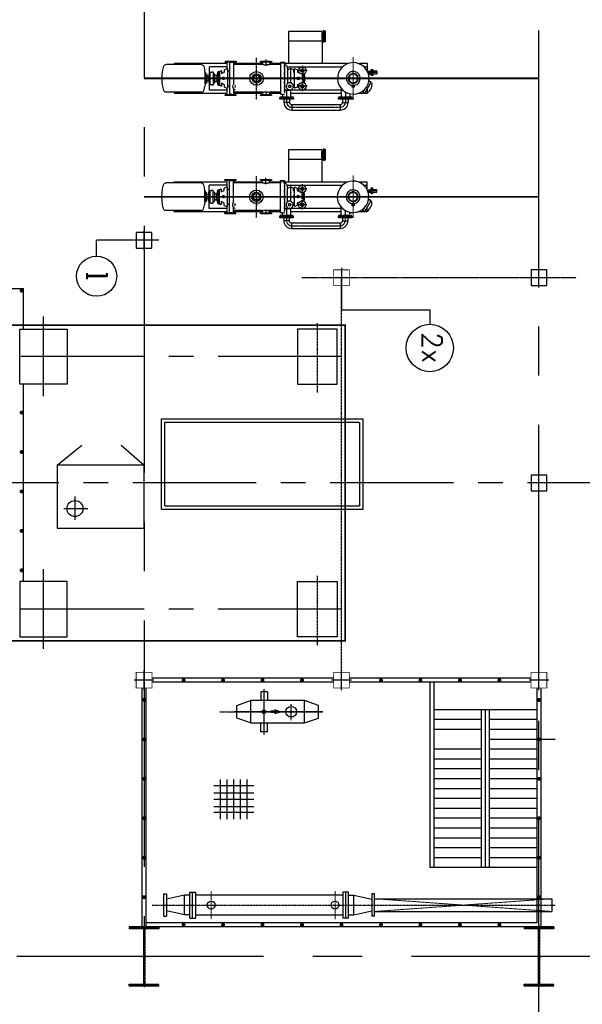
# Model space of a CAD drawing. Header units: inches. Extents: x -4968858 to -265257, y -220693 to 1871410.
# Tile 204 of 225: x -1887915 to -1873667, y 1149667 to 1174621. Entities that reach past the tile are written whole.
import ezdxf
from ezdxf.enums import TextEntityAlignment as Align

# ---------------------------------------------------------------- set-up
doc = ezdxf.new("R2010")
doc.units = ezdxf.units.IN
doc.header["$MEASUREMENT"] = 0
for name, pattern in [('0', [0]), ('CENTER', [2, 1.25, -0.25, 0.25, -0.25]), ('CENTER2', [1.125, 0.75, -0.125, 0.125, -0.125]), ('CENTRE', [1.5, 0.75, -0.25, 0.25, -0.25]), ('CL-1', [1.25, 1, -0.125, 0, -0.125]), ('CONTINOUS', [0]), ('GTCHAIN', [24, 16, -3.2, 1.6, -3.2]), ('GTDASH', [12, 8, -4]), ('GTDOT', [6, 1.6, -4.4]), ('HIDDEN', [0.375, 0.25, -0.125])]:
    doc.linetypes.add(name, pattern=pattern)
for name, color, linetype in [('0-7-COL', 2, 'CENTER'), ('Aux_col', 1, 'Continuous'), ('CL', 2, 'CENTER2'), ('COL', 2, 'CENTER'), ('DIM', 2, 'Continuous'), ('EQP', 1, 'Continuous'), ('EQP0', 3, 'Continuous'), ('EQUPT', 3, '0'), ('GRID', 8, 'Continuous'), ('HATCH', 9, 'Continuous'), ('MECH_EQ', 6, 'Continuous'), ('PIPE', 1, 'Continuous'), ('PIPE RACK', 150, 'Continuous'), ('text', 7, 'Continuous'), ('WALL', 6, 'Continuous')]:
    doc.layers.add(name, color=color, linetype=linetype)
doc.layers.add('CENTER', color=1, linetype='CL-1', lineweight=13)
doc.styles.add('ROMANC', font='romanc')
doc.styles.add('ROMANS', font='romans.shx', dxfattribs={"width": 0.8})

# ---------------------------------------------------------------- blocks, each defined once
blk = doc.blocks.new('A$C1C927E47')
at = {"layer": 'COL', "linetype": 'CONTINOUS'}
h = blk.add_hatch(dxfattribs=at)
h.set_pattern_fill('ANSI31', color=1, scale=100, style=0)
h.paths.add_polyline_path([(375, 750), (0, 750), (0, 700), (375, 700)])
h.paths.add_polyline_path([(0, 750), (-375, 750), (-375, 700), (0, 700)])
h.paths.add_polyline_path([(16, 0), (0, 0), (0, -700), (16, -700)])
h.paths.add_polyline_path([(16, 700), (0, 700), (0, 0), (16, 0)])
h.paths.add_polyline_path([(0, 700), (-16, 700), (-16, 0), (0, 0)])
h.paths.add_polyline_path([(0, 0), (-16, 0), (-16, -700), (0, -700)])
h.paths.add_polyline_path([(0, -700), (-375, -700), (-375, -750), (0, -750)])
h.paths.add_polyline_path([(375, -700), (0, -700), (0, -750), (375, -750)])
at = {"layer": 'COL', "color": 1, "linetype": 'CONTINOUS'}
for p, q in [((375, 750), (-375, 750)), ((375, 750), (375, 700)), ((375, 700), (-375, 700)), ((16, -700), (16, 700)), ((-375, -700), (375, -700)), ((-375, -750), (-375, -700)), ((375, -750), (375, -700)), ((-375, -750), (375, -750))]:
    blk.add_line(p, q, dxfattribs=at)
at = {"layer": 'COL', "color": 1}
for p, q in [((-375, 750), (-375, 700)), ((-16, -700), (-16, 700))]:
    blk.add_line(p, q, dxfattribs=at)
at = {"layer": 'COL', "ltscale": 250}
for p, q in [((0, -782), (0, 782)), ((44, 0), (-44, 0))]:
    blk.add_line(p, q, dxfattribs=at)
blk = doc.blocks.new('DC')
at = {"layer": 'CENTER', "linetype": 'CENTRE', "ltscale": 0.5}
for p, q in [((29544, 122577), (29544, 121868)), ((32680, 122570), (32680, 121874))]:
    blk.add_line(p, q, dxfattribs=at)
at = {"layer": 'EQP0'}
for p, q in [((29205, 122552), (29205, 121891)), ((29205, 122552), (29274, 122552)), ((29274, 122552), (29274, 121891)), ((29274, 122552), (29343, 122552)), ((29343, 121891), (29343, 122552)), ((33081, 121891), (33081, 122552)), ((33150, 122552), (33081, 122552)), ((33150, 122552), (33150, 121891)), ((33219, 122552), (33150, 122552)), ((33219, 122552), (33219, 121891)), ((28544, 122504), (28544, 121939)), ((28544, 122504), (28613, 122504)), ((28613, 121939), (28613, 122504)), ((29066, 122472), (28613, 122369)), ((29066, 122472), (29066, 121972)), ((29205, 122472), (29066, 122472)), ((33081, 122472), (29343, 122472)), ((33219, 122472), (33358, 122472)), ((33358, 122472), (33358, 121977)), ((33358, 122472), (33811, 122369)), ((33880, 122504), (33811, 122504)), ((33811, 121939), (33811, 122504)), ((33880, 122504), (33880, 121939)), ((29066, 121972), (28613, 122074)), ((33358, 121972), (33811, 122074)), ((28544, 121939), (28613, 121939)), ((29205, 121972), (29066, 121972)), ((29205, 121891), (29274, 121891)), ((29274, 121891), (29343, 121891)), ((29343, 121972), (33081, 121972)), ((33150, 121891), (33081, 121891)), ((33219, 121891), (33150, 121891)), ((33219, 121972), (33358, 121972)), ((33880, 121939), (33811, 121939))]:
    blk.add_line(p, q, dxfattribs=at)
for centre in [(29544, 122222), (32680, 122222)]:
    blk.add_circle(centre, 100, dxfattribs=at)
blk = doc.blocks.new('GR')
at = {"color": 2, "flags": 128}
for points in [[(281735, 120043), (281735, 119035)], [(281735, 120043), (281735, 119035)], [(281903, 120043), (281903, 119035)], [(282071, 120043), (282071, 119035)], [(282071, 120043), (282071, 119035)], [(282239, 120043), (282239, 119035)], [(282239, 120043), (282239, 119035)], [(282407, 120043), (282407, 119035)], [(281567, 119875), (282575, 119875)], [(281567, 119730), (282575, 119730)], [(281567, 119550), (282575, 119550)], [(281567, 119382), (282575, 119382)], [(281567, 119203), (282575, 119203)]]:
    blk.add_lwpolyline(points, dxfattribs=at)
blk = doc.blocks.new('new block')
for p, q in [((16080, 77738), (14853, 77738)), ((14853, 77598), (14853, 77738)), ((16080, 77598), (16080, 77738)), ((16080, 77598), (16080, 77738)), ((14551, 77436), (14551, 77465)), ((14551, 77465), (14894, 77465)), ((14894, 77436), (14551, 77436)), ((14653, 77465), (14653, 77545)), ((14794, 77545), (14653, 77545)), ((14793, 77465), (14793, 77545)), ((16080, 77598), (14853, 77598)), ((14894, 77465), (14894, 77436)), ((16039, 77436), (16039, 77465)), ((16039, 77465), (16382, 77465)), ((16382, 77436), (16039, 77436)), ((16140, 77545), (16280, 77545)), ((16140, 77465), (16140, 77545)), ((16280, 77465), (16280, 77545)), ((16382, 77465), (16382, 77436)), ((14052, 77130), (14046, 77089)), ((14064, 77171), (14052, 77130)), ((14065, 77172), (14064, 77171)), ((14082, 77208), (14065, 77172)), ((14227, 77309), (14067, 77032)), ((14105, 77242), (14082, 77208)), ((14106, 77243), (14105, 77242)), ((14134, 77273), (14106, 77243)), ((14167, 77299), (14134, 77273)), ((14184, 77148), (14149, 77078)), ((14384, 77311), (14163, 77311)), ((14163, 77311), (14163, 77231)), ((14163, 77231), (14163, 77202)), ((14185, 77307), (14167, 77299)), ((14233, 77211), (14184, 77148)), ((14204, 77307), (14185, 77307)), ((14222, 77301), (14204, 77307)), ((14279, 77279), (14227, 77309)), ((14293, 77263), (14233, 77211)), ((14246, 77223), (14279, 77279)), ((14251, 77231), (14254, 77231)), ((14364, 77303), (14293, 77263)), ((14439, 77327), (14364, 77303)), ((14517, 77336), (14439, 77327)), ((14515, 77111), (14488, 77107)), ((14498, 77111), (14498, 77161)), ((14498, 77161), (14548, 77161)), ((14523, 77111), (14498, 77111)), ((14542, 77110), (14515, 77111)), ((14592, 77330), (14517, 77336)), ((14548, 77111), (14523, 77111)), ((14568, 77105), (14542, 77110)), ((14548, 77161), (14548, 77111)), ((14665, 77310), (14592, 77330)), ((14735, 77275), (14665, 77310)), ((14798, 77226), (14735, 77275)), ((14850, 77165), (14798, 77226)), ((16101, 77311), (14832, 77311)), ((14832, 77231), (15808, 77231)), ((14890, 77095), (14850, 77165)), ((15693, 77136), (15932, 77136)), ((15812, 77255), (15812, 77016)), ((15815, 77231), (16101, 77231)), ((15903, 77111), (15911, 77111)), ((15911, 77111), (15936, 77120)), ((15911, 77105), (15911, 77111)), ((15936, 77158), (16011, 77186)), ((15936, 77098), (15936, 77158)), ((16011, 77186), (16011, 76686)), ((16037, 77158), (16047, 77161)), ((16037, 77098), (16037, 77158)), ((16262, 77236), (16101, 77236)), ((16101, 77236), (16103, 77220)), ((16112, 77160), (16112, 77111)), ((16112, 77160), (16112, 77111)), ((16262, 76526), (16262, 77300)), ((16320, 77346), (16361, 77346)), ((16361, 77346), (16361, 76526)), ((16647, 77311), (16361, 77311)), ((16361, 77286), (16647, 77286)), ((17547, 77311), (16815, 77311)), ((16815, 77286), (17547, 77286)), ((17564, 77342), (17561, 77342)), ((17561, 77190), (17561, 77342)), ((17582, 77340), (17564, 77342)), ((17588, 77340), (17582, 77340)), ((17606, 77337), (17588, 77340)), ((17631, 77336), (17606, 77337)), ((17657, 77337), (17631, 77336)), ((17661, 77338), (17657, 77337)), ((17661, 76534), (17661, 77338)), ((17681, 77123), (17671, 77121)), ((17699, 77129), (17681, 77123)), ((17702, 77131), (17699, 77129)), ((17711, 77133), (17702, 77131)), ((17711, 76689), (17711, 77182)), ((18167, 77311), (17715, 77311)), ((17715, 77231), (18167, 77231)), ((17786, 77158), (17715, 77184)), ((17786, 77158), (17786, 77098)), ((17861, 77058), (17861, 77130)), ((17912, 77111), (17861, 77130)), ((17942, 77111), (17912, 77111)), ((17912, 77105), (17912, 77111)), ((17942, 76761), (17942, 77111)), ((17942, 77111), (17972, 77006)), ((19063, 77311), (18167, 77311)), ((18167, 77231), (18167, 77053)), ((18276, 77076), (18286, 77142)), ((18309, 77243), (18286, 77142)), ((18318, 77260), (18309, 77243)), ((18331, 77274), (18318, 77260)), ((18348, 77283), (18331, 77274)), ((18366, 77286), (18348, 77283)), ((18366, 77286), (19266, 77286)), ((19063, 77286), (19063, 77311)), ((19266, 77286), (19285, 77283)), ((19285, 77283), (19302, 77274)), ((19302, 77274), (19315, 77260)), ((19315, 77260), (19323, 77243)), ((19323, 77243), (19347, 77142)), ((19347, 77142), (19362, 77039)), ((14046, 77089), (14048, 77070)), ((14048, 77070), (14057, 77053)), ((14057, 77053), (14072, 77041)), ((14067, 77032), (14119, 77002)), ((14119, 77002), (14136, 77032)), ((14129, 77005), (14123, 76930)), ((14123, 76930), (14132, 76852)), ((14149, 77078), (14129, 77005)), ((14349, 76955), (14348, 76928)), ((14348, 76928), (14351, 76901)), ((14354, 76981), (14349, 76955)), ((14351, 76901), (14359, 76874)), ((14363, 77006), (14354, 76981)), ((14354, 76981), (14354, 76981)), ((14354, 76981), (14354, 76981)), ((14354, 76981), (14354, 76981)), ((14354, 76981), (14354, 76981)), ((14354, 76981), (14354, 76981)), ((14354, 76981), (14354, 76981)), ((14354, 76981), (14354, 76981)), ((14354, 76981), (14354, 76981)), ((14354, 76981), (14354, 76981)), ((14359, 76874), (14371, 76848)), ((14375, 77030), (14363, 77006)), ((14392, 77052), (14375, 77030)), ((14412, 77071), (14392, 77052)), ((14400, 76959), (14398, 76943)), ((14398, 76943), (14398, 76927)), ((14398, 76927), (14400, 76911)), ((14404, 76975), (14400, 76959)), ((14400, 76911), (14405, 76894)), ((14410, 76989), (14404, 76975)), ((14404, 76975), (14404, 76975)), ((14404, 76975), (14404, 76975)), ((14404, 76975), (14404, 76975)), ((14404, 76975), (14404, 76975)), ((14404, 76975), (14404, 76975)), ((14404, 76975), (14404, 76975)), ((14404, 76975), (14404, 76975)), ((14404, 76975), (14404, 76975)), ((14404, 76975), (14404, 76975)), ((14404, 76975), (14404, 76975)), ((14405, 76894), (14412, 76879)), ((14418, 77003), (14410, 76989)), ((14435, 77087), (14412, 77071)), ((14412, 76879), (14420, 76865)), ((14415, 76956), (14413, 76942)), ((14413, 76942), (14413, 76928)), ((14413, 76928), (14415, 76914)), ((14418, 76970), (14415, 76956)), ((14415, 76914), (14419, 76900)), ((14427, 77016), (14418, 77003)), ((14423, 76983), (14418, 76970)), ((14419, 76900), (14425, 76886)), ((14420, 76865), (14430, 76852)), ((14430, 76995), (14423, 76983)), ((14425, 76886), (14432, 76873)), ((14439, 77028), (14427, 77016)), ((14439, 77007), (14430, 76995)), ((14432, 76873), (14442, 76862)), ((14461, 77099), (14435, 77087)), ((14452, 77039), (14439, 77028)), ((14449, 77017), (14439, 77007)), ((14442, 76862), (14452, 76852)), ((14460, 77026), (14449, 77017)), ((14466, 77047), (14452, 77039)), ((14473, 77034), (14460, 77026)), ((14488, 77107), (14461, 77099)), ((14481, 77054), (14466, 77047)), ((14487, 77040), (14473, 77034)), ((14498, 77058), (14481, 77054)), ((14501, 77044), (14487, 77040)), ((14514, 77061), (14498, 77058)), ((14515, 77046), (14501, 77044)), ((14530, 77061), (14514, 77061)), ((14529, 77046), (14515, 77046)), ((14543, 77044), (14529, 77046)), ((14546, 77059), (14530, 77061)), ((14557, 77040), (14543, 77044)), ((14562, 77055), (14546, 77059)), ((14570, 77035), (14557, 77040)), ((14576, 77049), (14562, 77055)), ((14593, 77096), (14568, 77105)), ((14582, 77029), (14570, 77035)), ((14590, 77041), (14576, 77049)), ((14594, 77020), (14582, 77029)), ((14603, 77032), (14590, 77041)), ((14617, 77083), (14593, 77096)), ((14604, 77010), (14594, 77020)), ((14597, 76855), (14607, 76865)), ((14615, 77020), (14603, 77032)), ((14613, 76998), (14604, 77010)), ((14607, 76865), (14616, 76877)), ((14621, 76986), (14613, 76998)), ((14626, 77007), (14615, 77020)), ((14616, 76877), (14622, 76889)), ((14639, 77067), (14617, 77083)), ((14619, 76855), (14628, 76869)), ((14627, 76972), (14621, 76986)), ((14622, 76889), (14627, 76902)), ((14634, 76993), (14626, 77007)), ((14631, 76958), (14627, 76972)), ((14627, 76902), (14631, 76915)), ((14627, 76902), (14627, 76902)), ((14627, 76902), (14627, 76902)), ((14627, 76902), (14627, 76902)), ((14627, 76902), (14627, 76902)), ((14627, 76902), (14627, 76902)), ((14627, 76902), (14627, 76902)), ((14627, 76902), (14627, 76902)), ((14627, 76902), (14627, 76902)), ((14627, 76902), (14627, 76902)), ((14627, 76902), (14627, 76902)), ((14627, 76902), (14627, 76902)), ((14627, 76902), (14627, 76902)), ((14627, 76902), (14627, 76902)), ((14627, 76902), (14627, 76902)), ((14627, 76902), (14627, 76902)), ((14627, 76902), (14627, 76902)), ((14627, 76902), (14627, 76902)), ((14627, 76902), (14627, 76902)), ((14627, 76902), (14627, 76902)), ((14627, 76902), (14627, 76902)), ((14627, 76902), (14627, 76902)), ((14627, 76902), (14627, 76902)), ((14628, 76869), (14636, 76883)), ((14633, 76944), (14631, 76958)), ((14631, 76915), (14633, 76929)), ((14633, 76929), (14633, 76944)), ((14641, 76977), (14634, 76993)), ((14636, 76883), (14642, 76897)), ((14658, 77047), (14639, 77067)), ((14645, 76961), (14641, 76977)), ((14642, 76897), (14646, 76912)), ((14642, 76897), (14642, 76897)), ((14642, 76897), (14642, 76897)), ((14642, 76897), (14642, 76897)), ((14642, 76897), (14642, 76897)), ((14642, 76897), (14642, 76897)), ((14642, 76897), (14642, 76897)), ((14642, 76897), (14642, 76897)), ((14642, 76897), (14642, 76897)), ((14642, 76897), (14642, 76897)), ((14642, 76897), (14642, 76897)), ((14648, 76945), (14645, 76961)), ((14646, 76912), (14648, 76928)), ((14648, 76928), (14648, 76945)), ((14674, 77023), (14658, 77047)), ((14670, 76842), (14683, 76866)), ((14686, 76998), (14674, 77023)), ((14683, 76866), (14692, 76891)), ((14694, 76971), (14686, 76998)), ((14692, 76891), (14697, 76917)), ((14692, 76891), (14692, 76891)), ((14692, 76891), (14692, 76891)), ((14692, 76891), (14692, 76891)), ((14692, 76891), (14692, 76891)), ((14692, 76891), (14692, 76891)), ((14692, 76891), (14692, 76891)), ((14692, 76891), (14692, 76891)), ((14692, 76891), (14692, 76891)), ((14692, 76891), (14692, 76891)), ((14698, 76944), (14694, 76971)), ((14697, 76917), (14698, 76944)), ((14914, 77020), (14890, 77095)), ((14897, 76793), (14917, 76866)), ((14923, 76942), (14914, 77020)), ((14917, 76866), (14923, 76942)), ((14917, 76866), (14917, 76866)), ((14917, 76866), (14917, 76866)), ((14917, 76866), (14917, 76866)), ((14917, 76866), (14917, 76866)), ((14917, 76866), (14917, 76866)), ((14917, 76866), (14917, 76866)), ((14917, 76866), (14917, 76866)), ((14917, 76866), (14917, 76866)), ((14917, 76866), (14917, 76866)), ((14917, 76866), (14917, 76866)), ((14917, 76866), (14917, 76866)), ((14917, 76866), (14917, 76866)), ((14917, 76866), (14917, 76866)), ((14917, 76866), (14917, 76866)), ((14917, 76866), (14917, 76866)), ((14917, 76866), (14917, 76866)), ((15765, 77054), (15752, 77006)), ((15752, 77006), (15752, 76866)), ((15752, 76866), (15766, 76816)), ((15782, 77045), (15782, 76824)), ((15812, 76991), (15812, 76978)), ((15812, 76978), (15812, 76894)), ((15812, 76894), (15812, 76880)), ((15812, 76880), (15812, 76854)), ((15876, 77066), (15936, 77098)), ((15898, 76966), (15932, 76966)), ((15898, 76936), (15898, 76966)), ((15898, 76906), (15898, 76936)), ((15932, 76906), (15898, 76906)), ((15911, 77101), (15911, 77105)), ((15911, 77101), (15911, 77090)), ((15911, 77090), (15911, 77084)), ((15911, 76966), (15911, 76906)), ((15932, 76966), (15932, 76906)), ((16011, 77084), (16037, 77098)), ((16032, 76966), (16011, 76966)), ((16011, 76906), (16032, 76906)), ((16032, 76906), (16032, 76966)), ((16112, 76686), (16112, 77050)), ((16112, 76686), (16112, 77050)), ((16189, 77068), (16179, 77061)), ((16182, 77063), (16184, 76985)), ((16184, 76985), (16183, 76974)), ((16183, 76974), (16183, 76936)), ((16183, 76936), (16183, 76898)), ((16183, 76898), (16184, 76886)), ((16184, 76886), (16183, 76862)), ((16183, 76862), (16184, 76839)), ((17561, 76530), (17561, 77082)), ((17786, 77098), (17861, 77058)), ((17791, 76906), (17791, 76966)), ((17791, 76966), (17825, 76966)), ((17825, 76906), (17791, 76906)), ((17825, 76966), (17825, 76936)), ((17825, 76936), (17825, 76906)), ((17912, 77101), (17912, 77105)), ((17912, 77090), (17912, 77101)), ((17912, 77081), (17912, 77090)), ((17912, 77065), (17912, 77081)), ((17912, 77053), (17912, 77065)), ((17912, 77032), (17912, 77053)), ((17912, 77018), (17912, 77032)), ((17912, 76991), (17912, 77018)), ((17912, 76978), (17912, 76991)), ((17912, 76894), (17912, 76978)), ((17912, 76880), (17912, 76894)), ((17912, 76854), (17912, 76880)), ((17972, 76866), (17942, 76761)), ((17972, 76999), (17971, 77001)), ((17971, 77001), (17972, 77001)), ((17972, 76965), (17971, 76963)), ((17971, 76963), (17972, 76960)), ((17972, 76912), (17971, 76909)), ((17971, 76909), (17972, 76906)), ((17972, 76873), (17971, 76871)), ((17971, 76871), (17972, 76871)), ((18026, 77006), (17972, 77006)), ((17972, 77006), (17972, 77003)), ((17972, 77006), (17972, 77001)), ((17972, 76999), (17972, 76965)), ((17972, 76996), (17972, 76971)), ((17972, 76912), (17972, 76960)), ((17972, 76954), (17972, 76918)), ((17972, 76873), (17972, 76906)), ((17972, 76901), (17972, 76875)), ((17972, 76871), (17972, 76866)), ((17972, 76868), (17972, 76866)), ((17972, 76866), (18026, 76866)), ((18066, 77061), (18026, 77046)), ((18026, 77046), (18026, 76826)), ((18107, 77096), (18066, 77096)), ((18066, 77096), (18066, 76776)), ((18107, 77096), (18146, 77096)), ((18146, 77096), (18146, 76776)), ((18186, 77046), (18146, 77061)), ((18186, 76826), (18186, 77046)), ((18186, 76986), (18236, 76986)), ((18186, 76886), (18236, 76886)), ((18257, 77036), (18227, 77036)), ((18227, 77036), (18227, 76986)), ((18227, 76886), (18227, 76836)), ((18257, 76996), (18236, 76996)), ((18236, 76996), (18236, 76876)), ((18236, 76876), (18257, 76876)), ((18276, 77076), (18257, 77076)), ((18257, 77076), (18257, 76796)), ((18276, 77073), (18276, 77076)), ((18276, 77071), (18276, 77073)), ((18276, 77066), (18276, 77071)), ((18276, 77017), (18286, 77068)), ((18276, 77057), (18276, 77066)), ((18276, 77052), (18276, 77057)), ((18276, 77052), (18276, 77042)), ((18276, 77042), (18276, 77035)), ((18276, 77035), (18276, 77025)), ((18276, 77025), (18276, 77017)), ((18276, 77017), (18276, 77006)), ((18276, 77006), (18276, 76993)), ((18276, 76993), (18276, 76983)), ((18276, 76983), (18276, 76978)), ((18276, 76978), (18276, 76972)), ((18276, 76972), (18276, 76966)), ((18276, 76966), (18276, 76960)), ((18276, 76960), (18276, 76945)), ((18276, 76945), (18276, 76936)), ((18276, 76936), (18276, 76926)), ((18276, 76912), (18276, 76926)), ((18276, 76906), (18276, 76912)), ((18276, 76906), (18276, 76900)), ((18276, 76900), (18276, 76894)), ((18276, 76894), (18276, 76888)), ((18276, 76888), (18276, 76877)), ((18276, 76877), (18276, 76866)), ((18276, 76866), (18276, 76858)), ((19362, 77038), (19367, 76936)), ((19367, 76936), (19362, 76834)), ((14132, 76852), (14156, 76777)), ((14156, 76777), (14195, 76706)), ((14163, 76730), (14163, 76641)), ((14254, 76641), (14163, 76641)), ((14163, 76641), (14163, 76561)), ((14195, 76706), (14248, 76646)), ((14248, 76646), (14310, 76597)), ((14371, 76848), (14387, 76825)), ((14387, 76825), (14407, 76805)), ((14407, 76805), (14429, 76788)), ((14429, 76788), (14453, 76776)), ((14430, 76852), (14442, 76840)), ((14442, 76840), (14456, 76831)), ((14452, 76852), (14464, 76843)), ((14453, 76776), (14478, 76767)), ((14456, 76831), (14470, 76823)), ((14464, 76843), (14476, 76836)), ((14470, 76823), (14484, 76817)), ((14476, 76836), (14489, 76831)), ((14478, 76767), (14504, 76762)), ((14484, 76817), (14499, 76813)), ((14489, 76831), (14502, 76828)), ((14499, 76813), (14515, 76811)), ((14502, 76828), (14516, 76826)), ((14504, 76762), (14531, 76761)), ((14515, 76811), (14532, 76811)), ((14516, 76826), (14531, 76826)), ((14531, 76826), (14545, 76828)), ((14531, 76761), (14558, 76764)), ((14532, 76811), (14548, 76813)), ((14545, 76828), (14559, 76832)), ((14548, 76813), (14564, 76818)), ((14558, 76764), (14585, 76772)), ((14559, 76832), (14573, 76838)), ((14564, 76818), (14580, 76825)), ((14573, 76838), (14585, 76845)), ((14580, 76825), (14594, 76833)), ((14585, 76845), (14597, 76855)), ((14585, 76772), (14610, 76784)), ((14594, 76833), (14607, 76843)), ((14607, 76843), (14619, 76855)), ((14610, 76784), (14634, 76800)), ((14634, 76800), (14654, 76820)), ((14654, 76820), (14670, 76842)), ((14752, 76608), (14813, 76661)), ((15812, 76641), (14790, 76641)), ((14813, 76661), (14862, 76723)), ((14862, 76723), (14897, 76793)), ((15693, 76736), (15932, 76736)), ((15812, 76616), (15812, 76856)), ((15812, 76854), (15812, 76840)), ((16202, 76641), (15819, 76641)), ((15936, 76774), (15882, 76803)), ((15907, 76761), (15911, 76761)), ((15911, 76782), (15911, 76771)), ((15911, 76771), (15911, 76767)), ((15911, 76766), (15911, 76761)), ((15911, 76761), (15936, 76751)), ((15936, 76714), (15936, 76774)), ((16011, 76686), (15936, 76714)), ((16037, 76774), (16011, 76787)), ((16037, 76714), (16037, 76774)), ((16037, 76714), (16112, 76686)), ((16185, 76713), (16112, 76686)), ((16184, 76839), (16183, 76827)), ((16183, 76827), (16184, 76797)), ((16184, 76797), (16184, 76795)), ((16184, 76795), (16184, 76768)), ((16184, 76768), (16184, 76762)), ((16184, 76762), (16184, 76746)), ((16184, 76746), (16184, 76735)), ((16184, 76735), (16184, 76729)), ((16184, 76729), (16184, 76719)), ((16184, 76719), (16184, 76718)), ((16184, 76718), (16184, 76714)), ((16205, 76629), (16184, 76714)), ((16184, 76714), (16185, 76713)), ((16213, 76612), (16205, 76629)), ((16226, 76598), (16213, 76612)), ((17671, 76751), (17681, 76749)), ((17681, 76749), (17699, 76743)), ((17699, 76743), (17702, 76741)), ((17702, 76741), (17711, 76739)), ((17786, 76714), (17715, 76687)), ((17715, 76641), (18167, 76641)), ((17861, 76814), (17786, 76774)), ((17786, 76774), (17786, 76714)), ((17861, 76742), (17861, 76814)), ((17861, 76742), (17912, 76761)), ((17912, 76840), (17912, 76854)), ((17912, 76819), (17912, 76840)), ((17912, 76807), (17912, 76819)), ((17912, 76791), (17912, 76807)), ((17912, 76782), (17912, 76791)), ((17912, 76771), (17912, 76782)), ((17912, 76767), (17912, 76771)), ((17912, 76761), (17912, 76766)), ((17942, 76761), (17912, 76761)), ((18026, 76826), (18066, 76811)), ((18066, 76776), (18107, 76776)), ((18146, 76776), (18107, 76776)), ((18146, 76811), (18186, 76826)), ((18167, 76818), (18167, 76641)), ((18227, 76836), (18257, 76836)), ((18257, 76796), (18276, 76796)), ((18276, 76858), (18276, 76847)), ((18276, 76847), (18276, 76837)), ((18276, 76837), (18276, 76829)), ((18276, 76829), (18276, 76821)), ((18276, 76821), (18276, 76815)), ((18276, 76815), (18276, 76805)), ((18276, 76805), (18276, 76801)), ((18276, 76801), (18276, 76799)), ((18276, 76799), (18276, 76796)), ((18276, 76796), (18286, 76730)), ((18309, 76629), (18286, 76730)), ((18318, 76612), (18309, 76629)), ((18331, 76598), (18318, 76612)), ((19315, 76612), (19302, 76598)), ((19323, 76629), (19315, 76612)), ((19347, 76730), (19323, 76629)), ((19362, 76832), (19347, 76730)), ((19362, 76834), (19362, 76832)), ((14163, 76561), (14384, 76561)), ((14310, 76597), (14380, 76562)), ((14380, 76562), (14453, 76542)), ((14453, 76542), (14529, 76536)), ((14529, 76536), (14607, 76545)), ((14607, 76545), (14682, 76569)), ((14657, 76561), (16262, 76561)), ((14682, 76569), (14752, 76608)), ((16243, 76589), (16226, 76598)), ((16262, 76586), (16243, 76589)), ((16361, 76526), (16262, 76526)), ((16361, 76586), (16647, 76586)), ((16361, 76561), (16647, 76561)), ((16815, 76586), (17547, 76586)), ((16815, 76561), (17547, 76561)), ((17561, 76530), (17564, 76530)), ((17564, 76530), (17582, 76532)), ((17582, 76532), (17588, 76532)), ((17588, 76532), (17606, 76534)), ((17606, 76534), (17631, 76536)), ((17631, 76536), (17657, 76534)), ((17657, 76534), (17661, 76534)), ((17715, 76561), (18167, 76561)), ((18167, 76561), (19063, 76561)), ((18348, 76589), (18331, 76598)), ((18366, 76586), (18348, 76589)), ((18366, 76586), (19266, 76586)), ((19063, 76561), (19063, 76586)), ((19285, 76589), (19266, 76586)), ((19302, 76598), (19285, 76589))]:
    blk.add_line(p, q)
at = {"linetype": 'CENTER2', "ltscale": 4}
for p, q in [((16080, 77668), (14853, 77668)), ((14723, 77282), (14723, 77545)), ((16211, 77241), (16211, 77545)), ((14363, 76936), (19487, 76936))]:
    blk.add_line(p, q, dxfattribs=at)
at = {"linetype": 'GTDASH'}
for p, q in [((14551, 77436), (14551, 77407)), ((14894, 77436), (14551, 77436)), ((14551, 77407), (14894, 77407)), ((14613, 77324), (14613, 77407)), ((14832, 77189), (14832, 77407)), ((14894, 77407), (14894, 77436)), ((16039, 77436), (16039, 77407)), ((16382, 77436), (16039, 77436)), ((16039, 77407), (16382, 77407)), ((16101, 77407), (16101, 77236)), ((16320, 77334), (16320, 77407)), ((16382, 77407), (16382, 77436)), ((16592, 77346), (16592, 77371)), ((16592, 77371), (16871, 77371)), ((16871, 77371), (16871, 77346)), ((17492, 77371), (17771, 77371)), ((17492, 77371), (17492, 77346)), ((17771, 77371), (17771, 77346)), ((16044, 77154), (16043, 77142)), ((16043, 77142), (16043, 77131)), ((16043, 77131), (16044, 77119)), ((16047, 77165), (16044, 77154)), ((16044, 77119), (16047, 77108)), ((16052, 77176), (16047, 77165)), ((16047, 77108), (16051, 77098)), ((16047, 77108), (16047, 77108)), ((16047, 77108), (16047, 77108)), ((16047, 77108), (16047, 77108)), ((16047, 77108), (16047, 77108)), ((16047, 77108), (16047, 77108)), ((16047, 77108), (16047, 77108)), ((16047, 77108), (16047, 77108)), ((16047, 77108), (16047, 77108)), ((16047, 77108), (16047, 77108)), ((16047, 77108), (16047, 77108)), ((16047, 77108), (16047, 77108)), ((16047, 77108), (16047, 77108)), ((16058, 77187), (16052, 77176)), ((16066, 77196), (16058, 77187)), ((16074, 77204), (16066, 77196)), ((16084, 77211), (16074, 77204)), ((16094, 77216), (16084, 77211)), ((16104, 77221), (16094, 77216)), ((16099, 77136), (16103, 77152)), ((16103, 77120), (16099, 77136)), ((16101, 77236), (16262, 77236)), ((16103, 77152), (16115, 77164)), ((16107, 77116), (16103, 77120)), ((16115, 77223), (16104, 77221)), ((16115, 77108), (16107, 77116)), ((16126, 77225), (16115, 77223)), ((16115, 77164), (16131, 77168)), ((16138, 77225), (16126, 77225)), ((16131, 77168), (16148, 77164)), ((16149, 77223), (16138, 77225)), ((16148, 77164), (16160, 77152)), ((16160, 77120), (16148, 77108)), ((16161, 77220), (16149, 77223)), ((16160, 77152), (16164, 77136)), ((16164, 77136), (16160, 77120)), ((16172, 77215), (16161, 77220)), ((16182, 77209), (16172, 77215)), ((16191, 77202), (16182, 77209)), ((16200, 77193), (16191, 77202)), ((16206, 77184), (16200, 77193)), ((16212, 77174), (16206, 77184)), ((16216, 77163), (16212, 77174)), ((16215, 77106), (16219, 77118)), ((16219, 77152), (16216, 77163)), ((16216, 77163), (16216, 77163)), ((16216, 77163), (16216, 77163)), ((16216, 77163), (16216, 77163)), ((16216, 77163), (16216, 77163)), ((16216, 77163), (16216, 77163)), ((16216, 77163), (16216, 77163)), ((16216, 77163), (16216, 77163)), ((16216, 77163), (16216, 77163)), ((16216, 77163), (16216, 77163)), ((16216, 77163), (16216, 77163)), ((16216, 77163), (16216, 77163)), ((16216, 77163), (16216, 77163)), ((16220, 77141), (16219, 77152)), ((16219, 77118), (16220, 77130)), ((16220, 77130), (16220, 77141)), ((16871, 77346), (16592, 77346)), ((16647, 77286), (16647, 77346)), ((16652, 77284), (16647, 77286)), ((16664, 77282), (16652, 77284)), ((16675, 77281), (16664, 77282)), ((16682, 77279), (16675, 77281)), ((16706, 77275), (16682, 77279)), ((16731, 77274), (16706, 77275)), ((16757, 77275), (16731, 77274)), ((16781, 77279), (16757, 77275)), ((16788, 77281), (16781, 77279)), ((16799, 77282), (16788, 77281)), ((16811, 77284), (16799, 77282)), ((16815, 77286), (16811, 77284)), ((16815, 77346), (16815, 77286)), ((17771, 77346), (17492, 77346)), ((17519, 77221), (17507, 77222)), ((17508, 77164), (17507, 77164)), ((17520, 77152), (17508, 77164)), ((17508, 77108), (17520, 77120)), ((17544, 77208), (17519, 77221)), ((17524, 77136), (17520, 77152)), ((17520, 77120), (17524, 77136)), ((17564, 77188), (17544, 77208)), ((17547, 77286), (17547, 77346)), ((17552, 77284), (17547, 77286)), ((17561, 77282), (17552, 77284)), ((17576, 77163), (17564, 77188)), ((17564, 77084), (17576, 77108)), ((17580, 77136), (17576, 77163)), ((17576, 77108), (17580, 77136)), ((17661, 77121), (17671, 77121)), ((17715, 77184), (17711, 77182)), ((17715, 77346), (17715, 77184)), ((14029, 76710), (14029, 76862)), ((14029, 76862), (14048, 76862)), ((14048, 76862), (14067, 76862)), ((14048, 76710), (14048, 76862)), ((14048, 76862), (14048, 76710)), ((14067, 76862), (14067, 76710)), ((16051, 77098), (16056, 77088)), ((16056, 77088), (16063, 77079)), ((16063, 77079), (16072, 77070)), ((16072, 77070), (16081, 77063)), ((16081, 77063), (16091, 77057)), ((16091, 77057), (16102, 77052)), ((16102, 77052), (16114, 77049)), ((16114, 77049), (16125, 77047)), ((16131, 77103), (16115, 77108)), ((16125, 77047), (16137, 77047)), ((16148, 77108), (16131, 77103)), ((16137, 77047), (16148, 77048)), ((16148, 77048), (16159, 77051)), ((16159, 77051), (16169, 77055)), ((16169, 77055), (16179, 77061)), ((16189, 77068), (16197, 77076)), ((16197, 77076), (16205, 77085)), ((16205, 77085), (16211, 77095)), ((16211, 77095), (16215, 77106)), ((17544, 77064), (17564, 77084)), ((14029, 76816), (13920, 76816)), ((13920, 76816), (13920, 76756)), ((13920, 76756), (14029, 76756)), ((14048, 76710), (14029, 76710)), ((14067, 76710), (14048, 76710)), ((14142, 76816), (14067, 76816)), ((14167, 76756), (14067, 76756)), ((17671, 76751), (17661, 76751)), ((17711, 76689), (17715, 76688)), ((17715, 76688), (17715, 76526)), ((16592, 76501), (16592, 76526)), ((16592, 76526), (16871, 76526)), ((16871, 76501), (16592, 76501)), ((16647, 76586), (16652, 76588)), ((16647, 76526), (16647, 76586)), ((16652, 76588), (16664, 76590)), ((16664, 76590), (16675, 76591)), ((16675, 76591), (16682, 76593)), ((16682, 76593), (16706, 76596)), ((16706, 76596), (16731, 76597)), ((16731, 76597), (16757, 76596)), ((16757, 76596), (16781, 76593)), ((16781, 76593), (16788, 76591)), ((16788, 76591), (16799, 76590)), ((16799, 76590), (16811, 76588)), ((16811, 76588), (16815, 76586)), ((16815, 76586), (16815, 76526)), ((16871, 76526), (16871, 76501)), ((17492, 76501), (17492, 76526)), ((17492, 76526), (17771, 76526)), ((17771, 76501), (17492, 76501)), ((17547, 76586), (17552, 76588)), ((17547, 76526), (17547, 76586)), ((17552, 76588), (17561, 76590)), ((17771, 76526), (17771, 76501))]:
    blk.add_line(p, q, dxfattribs=at)
at = {"linetype": 'GTCHAIN'}
for p, q in [((16731, 77286), (16731, 77371)), ((17631, 77346), (17631, 77371)), ((16973, 76936), (16973, 77165)), ((13920, 76786), (14048, 76786)), ((13920, 76786), (14048, 76786)), ((14153, 76786), (14048, 76786)), ((14153, 76786), (14048, 76786)), ((16731, 76619), (16731, 76454)), ((17631, 76526), (17631, 76501))]:
    blk.add_line(p, q, dxfattribs=at)
at = {"linetype": 'GTDOT'}
for p, q in [((16320, 77346), (16262, 77346)), ((16262, 77346), (16262, 77300)), ((16262, 77286), (16262, 76586)), ((16262, 76561), (16361, 76561))]:
    blk.add_line(p, q, dxfattribs=at)
for centre, radius in [((15812, 77136), 95.1), ((15812, 77136), 44.3), ((15812, 77136), 39.4), ((16973, 76936), 172), ((16973, 76936), 116), ((16973, 76936), 83), ((15812, 76736), 95.1), ((15812, 76736), 44.3), ((15812, 76736), 39.4)]:
    blk.add_circle(centre, radius)
for centre, radius, start, end in [((14853, 77537), 200, 90.0871, 177.9762), ((16080, 77537), 200, 2.0238, 89.9129), ((14851, 77540), 58.1, 87.9279, 175.3303), ((16083, 77540), 58.1, 4.6697, 92.0721)]:
    blk.add_arc(centre, radius, start, end)
at = {"linetype": 'CENTER2', "ltscale": 4}
for centre, start, end in [((14853, 77537), 90.1064, 176.881), ((16080, 77537), 3.119, 89.8936)]:
    blk.add_arc(centre, 130, start, end, dxfattribs=at)
at = {"layer": 'EQP0', "linetype": 'ByBlock'}
for p, q in [((15313, 75743), (15313, 76561)), ((16163, 75743), (16163, 76561)), ((15283, 75743), (15283, 75993)), ((15313, 75993), (16163, 75993)), ((15313, 75743), (16163, 75743))]:
    blk.add_line(p, q, dxfattribs=at)
at = {"layer": 'EQP0', "linetype": 'ByBlock', "flags": 128}
for points in [[(15258, 75728), (15233, 75728), (15233, 76007), (15258, 76007), (15258, 75728)], [(15258, 75728), (15283, 75728), (15283, 76007), (15258, 76007), (15258, 75728)]]:
    blk.add_lwpolyline(points, dxfattribs=at)
blk.add_lwpolyline([(15283, 75952), (15313, 75952), (15313, 75784), (15283, 75784)], close=True, dxfattribs=at)
blk = doc.blocks.new('A$C3C7577A7')
at = {"layer": 'Aux_col'}
for p, q in [((12000, 18250), (12000, 17750)), ((17000, 18250), (17000, 17750)), ((22000, 18250), (22000, 17750)), ((11750, 18000), (12250, 18000)), ((16750, 18000), (17250, 18000)), ((21750, 18000), (22250, 18000)), ((12000, 13250), (12000, 12750)), ((11750, 13000), (12250, 13000)), ((12200, 13200), (11800, 13200)), ((11800, 13200), (11800, 12800)), ((12200, 12800), (12200, 13200)), ((11800, 12800), (12200, 12800)), ((12200, 8000), (11800, 8000)), ((11800, 8000), (11800, 7600)), ((12000, 8050), (12000, 7550)), ((12200, 7600), (12200, 8000)), ((17000, 7550), (17000, 8050)), ((11750, 7800), (12250, 7800)), ((16750, 7800), (17250, 7800)), ((11800, 7600), (12200, 7600)), ((22200, 7050), (21800, 7050)), ((21800, 7050), (21800, 6650)), ((22000, 7100), (22000, 6600)), ((22200, 6650), (22200, 7050)), ((21750, 6850), (22250, 6850)), ((21800, 6650), (22200, 6650))]:
    blk.add_line(p, q, dxfattribs=at)
at = {"layer": 'Aux_col', "const_width": 20, "flags": 128}
for points in [[(11800, 17800), (12200, 17800), (12200, 18200), (11800, 18200)], [(16800, 17800), (17200, 17800), (17200, 18200), (16800, 18200)], [(21800, 17800), (22200, 17800), (22200, 18200), (21800, 18200)], [(16800, 8000), (17200, 8000), (17200, 7600), (16800, 7600)]]:
    blk.add_lwpolyline(points, close=True, dxfattribs=at)
blk = doc.blocks.new('TG')
at = {"color": 2}
for p, q in [((579320, 196226), (579320, 193626)), ((579570, 196226), (579570, 195026)), ((579820, 196226), (579820, 195026)), ((580070, 196226), (580070, 195026)), ((580320, 196226), (580320, 195026)), ((580570, 196226), (580570, 195026)), ((580820, 196226), (580820, 195026)), ((581070, 196226), (581070, 195026)), ((581320, 196226), (581320, 195026)), ((581570, 196226), (581570, 195026)), ((581820, 196226), (581820, 195026)), ((582070, 196226), (582070, 195026)), ((582320, 196226), (582320, 195026)), ((582570, 196226), (582570, 195026)), ((582820, 196226), (582820, 195026)), ((583070, 196226), (583070, 195026)), ((583320, 196226), (583320, 193526)), ((583320, 195026), (579320, 195026)), ((583320, 194926), (579320, 194926)), ((583320, 194826), (579320, 194826)), ((579570, 194826), (579570, 193626)), ((579820, 194826), (579820, 193626)), ((580320, 194826), (580320, 193626)), ((580570, 194826), (580570, 193626)), ((580820, 194826), (580820, 193626)), ((581070, 194826), (581070, 193626)), ((581320, 194826), (581320, 193626)), ((581570, 194826), (581570, 193626)), ((581820, 194826), (581820, 193626)), ((582070, 194826), (582070, 193626)), ((582320, 194826), (582320, 193626)), ((582570, 194826), (582570, 193626)), ((582820, 194826), (582820, 193626)), ((583070, 194826), (583070, 193626)), ((583320, 193626), (578620, 193626)), ((583320, 193526), (578620, 193526))]:
    blk.add_line(p, q, dxfattribs=at)
at = {"color": 2, "linetype": 'CENTER'}
for p, q in [((571283, 190666), (569523, 190666)), ((577683, 190666), (575923, 190666)), ((579370, 190805), (579370, 188541)), ((579370, 188199), (579370, 190805)), ((579584, 190003), (579176, 190003)), ((563843, 189125), (562794, 189125)), ((566843, 189120), (565794, 189120))]:
    blk.add_line(p, q, dxfattribs=at)
at = {"color": 2, "linetype": 'CENTER', "ltscale": 0.5}
blk.add_line((579949, 189314), (578793, 189314), dxfattribs=at)
at = {"flags": 128}
blk.add_lwpolyline([(568620, 191276), (569185, 191276), (569185, 193512), (569551, 193512)], dxfattribs=at)
at = {"layer": '0-7-COL', "linetype": 'CENTER2', "ltscale": 2, "const_width": 50, "flags": 128}
for points in [[(563320, 186276), (563320, 196276)], [(566320, 186276), (566320, 196276)]]:
    blk.add_lwpolyline(points, dxfattribs=at)
at = {"layer": '0-7-COL', "color": 6, "linetype": 'Continuous'}
for centre, radius in [((570151, 193512), 600), ((568331, 185074), 509)]:
    blk.add_circle(centre, radius, dxfattribs=at)
at = {"layer": 'CENTER', "linetype": 'CENTRE'}
for p, q in [((584432, 196612), (584108, 192112)), ((584432, 192112), (584108, 196612))]:
    blk.add_line(p, q, dxfattribs=at)
at = {"layer": 'CENTER', "ltscale": 0.5}
for p, q in [((562777, 191570), (563860, 191570)), ((565778, 191570), (566861, 191570))]:
    blk.add_line(p, q, dxfattribs=at)
at = {"layer": 'CL', "linetype": 'CENTRE'}
blk.add_line((584270, 186482), (584270, 196700), dxfattribs=at)
at = {"layer": 'CL'}
for p, q in [((574220, 184241), (574220, 184855)), ((573915, 184526), (574504, 184526))]:
    blk.add_line(p, q, dxfattribs=at)
at = {"layer": 'DIM'}
for points in [[(569670, 191166), (569670, 190166), (571070, 190166), (571070, 191166)], [(577470, 191166), (577470, 190166), (576070, 190166), (576070, 191166)], [(571070, 184326), (571070, 183126), (569670, 183126), (569670, 184326)], [(576070, 184326), (576070, 183126), (577470, 183126), (577470, 184326)]]:
    blk.add_lwpolyline(points, close=True, dxfattribs=at)
at = {"layer": 'EQP'}
for points in [[(579370, 189722), (579323, 189584), (579417, 189584)], [(579350, 189584), (579390, 189584), (579390, 189496), (579350, 189496)]]:
    blk.add_lwpolyline(points, close=True, dxfattribs=at)
at = {"layer": 'EQP0', "linetype": 'Continuous'}
for p, q in [((579208, 190691), (579085, 190342)), ((579531, 190691), (579208, 190691)), ((579655, 190342), (579531, 190691)), ((579208, 188626), (579085, 188975)), ((579655, 188975), (579531, 188626))]:
    blk.add_line(p, q, dxfattribs=at)
at = {"layer": 'EQP0'}
for p, q in [((578865, 189398), (579085, 189398)), ((578865, 189398), (578865, 189230)), ((578865, 189230), (579085, 189230)), ((579875, 189398), (579655, 189398)), ((579875, 189230), (579655, 189230)), ((579875, 189398), (579875, 189230)), ((579532, 188626), (579208, 188626))]:
    blk.add_line(p, q, dxfattribs=at)
blk.add_lwpolyline([(579655, 190342), (579085, 190342), (579085, 188975), (579655, 188975)], close=True, dxfattribs=at)
blk.add_circle((579370, 190003), 136, dxfattribs=at)
at = {"layer": 'EQUPT', "linetype": 'Continuous', "const_width": 40, "flags": 128}
blk.add_lwpolyline([(579570, 159741), (579570, 177061), (577570, 178211), (577570, 191366), (569570, 191366), (569570, 178211), (567570, 177061), (567570, 159741), (579570, 159741)], dxfattribs=at)
at = {"layer": 'GRID', "linetype": 'CENTER', "ltscale": 2500}
for p, q in [((573570, 209116), (573570, 159206)), ((570370, 191278), (570370, 182954)), ((576770, 191278), (576770, 182954)), ((571375, 183726), (569355, 183726)), ((577775, 183726), (575755, 183726))]:
    blk.add_line(p, q, dxfattribs=at)
at = {"layer": 'GRID', "linetype": 'CENTER', "ltscale": 5000}
for p, q in [((585570, 209303), (585570, 113876)), ((598352, 196276), (557054, 196276)), ((557054, 186276), (599026, 186276))]:
    blk.add_line(p, q, dxfattribs=at)
at = {"layer": 'GRID', "linetype": 'CENTER2', "ltscale": 4}
for p, q in [((568370, 197223), (568370, 190267)), ((580070, 196695), (580070, 195870)), ((567420, 186646), (567420, 185074)), ((567823, 185074), (567420, 185074))]:
    blk.add_line(p, q, dxfattribs=at)
at = {"layer": 'GRID', "linetype": 'CENTER'}
blk.add_line((578461, 191276), (568367, 191276), dxfattribs=at)
at = {"layer": 'HATCH', "linetype": 'HIDDEN'}
for p, q in [((584432, 196612), (584108, 196612)), ((584108, 192112), (584108, 196612)), ((584432, 192112), (584432, 196612))]:
    blk.add_line(p, q, dxfattribs=at)
at = {"layer": 'HATCH', "const_width": 50, "flags": 128}
for points in [[(579070, 196301, 1), (579070, 196251, 1)], [(580070, 196301, 1), (580070, 196251, 1)], [(581070, 196301, 1), (581070, 196251, 1)], [(582070, 196301, 1), (582070, 196251, 1)], [(583070, 196301, 1), (583070, 196251, 1)], [(584070, 196301, 1), (584070, 196251, 1)], [(578570, 195301, 1), (578570, 195251, 1)], [(584770, 195301, 1), (584770, 195251, 1)], [(578570, 194301, 1), (578570, 194251, 1)], [(584770, 194301, 1), (584770, 194251, 1)], [(578570, 193301, 1), (578570, 193251, 1)], [(584770, 193301, 1), (584770, 193251, 1)], [(578570, 192301, 1), (578570, 192251, 1)], [(584770, 192301, 1), (584770, 192251, 1)], [(584770, 191301, 1), (584770, 191251, 1)], [(578570, 190301, 1), (578570, 190251, 1)], [(584770, 190301, 1), (584770, 190251, 1)], [(578570, 189301, 1), (578570, 189251, 1)], [(584770, 189301, 1), (584770, 189251, 1)], [(578570, 188301, 1), (578570, 188251, 1)], [(584770, 188301, 1), (584770, 188251, 1)], [(578570, 187301, 1), (578570, 187251, 1)], [(584770, 187301, 1), (584770, 187251, 1)], [(579070, 186301, 1), (579070, 186251, 1)], [(580070, 186301, 1), (580070, 186251, 1)], [(581070, 186301, 1), (581070, 186251, 1)], [(582070, 186301, 1), (582070, 186251, 1)], [(583070, 186301, 1), (583070, 186251, 1)], [(584070, 186301, 1), (584070, 186251, 1)], [(568698, 183201, 1), (568698, 183151, 1)], [(571787, 183201, 1), (571787, 183151, 1)], [(572787, 183201, 1), (572787, 183151, 1)], [(573787, 183201, 1), (573787, 183151, 1)], [(574787, 183201, 1), (574787, 183151, 1)], [(575787, 183201, 1), (575787, 183151, 1)]]:
    blk.add_lwpolyline(points, format="xyb", close=True, dxfattribs=at)
at = {"layer": 'MECH_EQ'}
for p, q in [((572611, 185697), (573120, 186276)), ((573120, 186276), (573120, 184076)), ((574720, 186276), (573120, 186276)), ((574720, 184076), (574720, 186276)), ((573120, 184076), (572611, 184700)), ((573120, 184076), (574720, 184076))]:
    blk.add_line(p, q, dxfattribs=at)
blk.add_lwpolyline([(571945, 186716), (571945, 191816), (574245, 191816), (574245, 186716)], close=True, dxfattribs=at)
at = {"layer": 'MECH_EQ', "color": 9, "linetype": 'HIDDEN'}
blk.add_lwpolyline([(572029, 186800), (572029, 191733), (574162, 191733), (574162, 186800)], close=True, dxfattribs=at)
at = {"layer": 'MECH_EQ'}
blk.add_circle((574220, 184526), 203, dxfattribs=at)
at = {"layer": 'PIPE', "linetype": 'HIDDEN'}
blk.add_circle((579370, 189314), 44.5, dxfattribs=at)
at = {"layer": 'WALL'}
for p, q in [((578770, 196326), (584820, 196326)), ((578770, 196226), (584720, 196226)), ((584720, 196226), (584720, 186326)), ((584820, 196226), (584820, 186326)), ((578520, 196076), (578520, 191476)), ((578620, 196076), (578620, 191476)), ((578520, 191076), (578520, 186477)), ((578620, 191076), (578620, 186477)), ((584820, 186326), (578770, 186326)), ((584820, 186226), (578770, 186226)), ((569670, 183226), (568645, 183226)), ((568645, 180466), (568645, 183226)), ((576070, 183226), (571070, 183226))]:
    blk.add_line(p, q, dxfattribs=at)
at = {"rotation": 270}
blk.add_blockref('A$C3C7577A7', (560570, 208276), dxfattribs=at)
at = {"layer": 'DIM', "rotation": 270}
for name, p in [('new block', (486383, 206098)), ('new block', (489383, 206093)), ('DC', (462048, 220656))]:
    blk.add_blockref(name, p, dxfattribs=at)
at = {"layer": 'HATCH', "rotation": 270}
for p in [(585570, 196276), (585570, 186276), (585570, 186276), (585570, 186276)]:
    blk.add_blockref('A$C1C927E47', p, dxfattribs=at)
at = {"layer": 'PIPE', "rotation": 270}
blk.add_blockref('GR', (462048, 470622), dxfattribs=at)
at = {"layer": '0-7-COL', "color": 6, "linetype": 'Continuous', "style": 'ROMANS'}
blk.add_text('2x', height=500, dxfattribs=at).set_placement((570145, 193571), align=Align.MIDDLE)
at = {"layer": 'text', "style": 'ROMANC'}
blk.add_text('l', height=500, dxfattribs=at).set_placement((568331, 185080), align=Align.MIDDLE)

msp = doc.modelspace()

# ---------------------------------------------------------------- block references
at = {"layer": 'PIPE RACK', "linetype": 'CONTINOUS', "lineweight": 15, "rotation": 270}
msp.add_blockref('TG', (-2071041.4, 1736451.5), dxfattribs=at)

doc.saveas('drawing.dxf')
